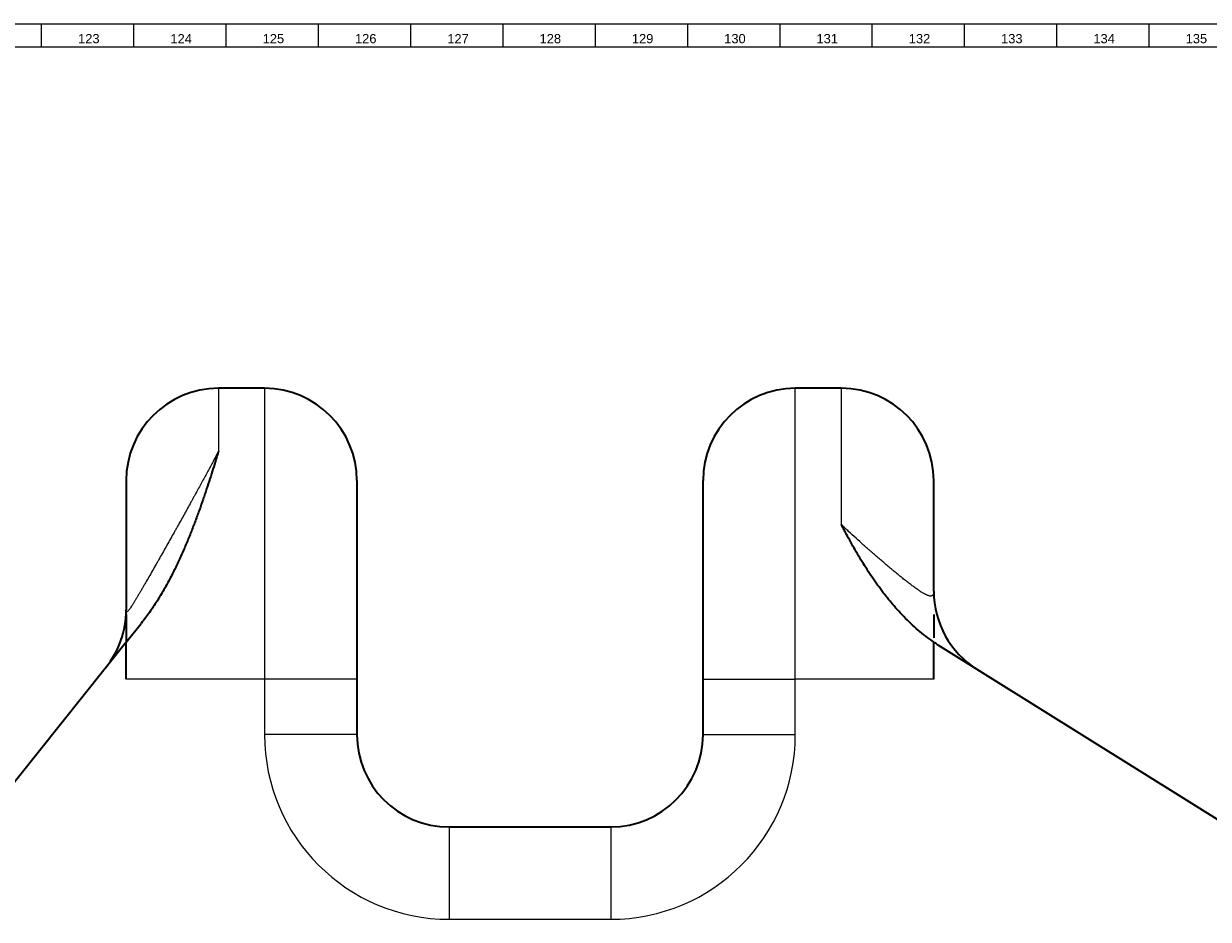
# Model space of a CAD drawing. Header units: millimetres. Extents: x -34 to 6620, y -230 to 4700.
# Tile 109 of 189: x 2446 to 2703, y 4504 to 4698. Entities that reach past the tile are written whole.
import ezdxf

# ---------------------------------------------------------------- set-up
doc = ezdxf.new("R2010")
doc.units = ezdxf.units.MM
doc.layers.add('1', color=7, linetype='Continuous', true_color=0xffffff)
doc.styles.add('Arial Unicode MS', font='Arial Unicode MS')

msp = doc.modelspace()

# ---------------------------------------------------------------- linework, layer by layer
at = {"layer": '1', "color": 3, "linetype": 'Continuous', "lineweight": 18}
msp.add_line((2, 4698), (6618, 4698), dxfattribs=at)
at = {"layer": '1', "color": 3, "linetype": 'Continuous', "lineweight": 13}
for p, q in [((2450, 4698), (2450, 4693)), ((2470, 4698), (2470, 4693)), ((2490, 4698), (2490, 4693)), ((2510, 4698), (2510, 4693)), ((2530, 4698), (2530, 4693)), ((2550, 4698), (2550, 4693)), ((2570, 4698), (2570, 4693)), ((2590, 4698), (2590, 4693)), ((2610, 4698), (2610, 4693)), ((2630, 4698), (2630, 4693)), ((2650, 4698), (2650, 4693)), ((2670, 4698), (2670, 4693)), ((2690, 4698), (2690, 4693))]:
    msp.add_line(p, q, dxfattribs=at)
at = {"layer": '1', "color": 7, "linetype": 'Continuous', "lineweight": 25}
msp.add_line((7, 4693), (6613, 4693), dxfattribs=at)
at = {"layer": '1', "color": 7, "linetype": 'Continuous', "lineweight": 35}
for p, q in [((2498.385, 4619.036), (2488.385, 4619.036)), ((2623.385, 4619.036), (2613.385, 4619.036)), ((2468.385, 4599.036), (2468.385, 4571.052)), ((2518.385, 4599.036), (2518.385, 4556.036)), ((2593.385, 4556.036), (2593.385, 4599.036)), ((2643.385, 4575.121), (2643.385, 4599.036)), ((2468.385, 4570.036), (2468.385, 4564.037)), ((2643.385, 4570.036), (2643.385, 4564.991)), ((2468.385, 4564.036), (2471.661, 4568.132)), ((2468.385, 4564.036), (2434.39, 4521.542)), ((2468.385, 4556.036), (2468.385, 4564.036)), ((2643.385, 4556.036), (2643.385, 4564.056)), ((2718.521, 4517.076), (2644.374, 4563.419)), ((2518.385, 4556.036), (2518.385, 4544.036)), ((2593.385, 4544.036), (2593.385, 4556.036)), ((2538.385, 4524.036), (2573.385, 4524.036))]:
    msp.add_line(p, q, dxfattribs=at)
at = {"layer": '1', "color": 92, "linetype": 'Continuous', "lineweight": 13}
for p, q in [((2488.385, 4619.036), (2488.385, 4605.386)), ((2498.385, 4619.036), (2498.385, 4556.036)), ((2613.385, 4556.036), (2613.385, 4619.036)), ((2623.385, 4589.498), (2623.385, 4619.036)), ((2498.385, 4556.036), (2468.385, 4556.036)), ((2518.385, 4556.036), (2498.385, 4556.036)), ((2498.385, 4556.036), (2498.385, 4544.036)), ((2593.385, 4556.036), (2613.385, 4556.036)), ((2643.385, 4556.036), (2613.385, 4556.036)), ((2613.385, 4544.036), (2613.385, 4556.036)), ((2518.385, 4544.036), (2498.385, 4544.036)), ((2593.385, 4544.036), (2613.385, 4544.036)), ((2538.385, 4524.036), (2538.385, 4504.036)), ((2573.385, 4524.036), (2573.385, 4504.036)), ((2538.385, 4504.036), (2573.385, 4504.036))]:
    msp.add_line(p, q, dxfattribs=at)
at = {"layer": '1', "color": 7, "linetype": 'Continuous', "lineweight": 35}
for centre, start, end in [((2488.385, 4599.036), 90, 180), ((2498.385, 4599.036), 0, 90), ((2613.385, 4599.036), 90, 180), ((2623.385, 4599.036), 0, 90), ((2663.385, 4575.121), 180, 237.99462), ((2448.385, 4571.052), 321.34019, 0), ((2538.385, 4544.036), 180, 270), ((2573.385, 4544.036), 270, 360)]:
    msp.add_arc(centre, 20, start, end, dxfattribs=at)
at = {"layer": '1', "color": 92, "linetype": 'Continuous', "lineweight": 13}
for centre, start, end in [((2538.385, 4544.036), 180, 270), ((2573.385, 4544.036), 270, 0)]:
    msp.add_arc(centre, 40, start, end, dxfattribs=at)
for points, knots in [([(2488.385, 4605.386), (2488.053, 4604.755), (2487.708, 4604.103), (2487.258, 4603.259), (2487.168, 4603.089), (2486.984, 4602.746), (2486.892, 4602.573), (2486.612, 4602.051), (2486.423, 4601.698), (2485.846, 4600.625), (2485.448, 4599.89), (2484.628, 4598.38), (2484.205, 4597.604), (2483.55, 4596.408), (2483.328, 4596.004), (2483.046, 4595.492), (2482.989, 4595.389), (2482.876, 4595.183), (2482.705, 4594.873), (2482.533, 4594.562), (2482.187, 4593.936), (2481.954, 4593.515), (2481.483, 4592.666), (2481.245, 4592.237), (2480.764, 4591.373), (2480.521, 4590.937), (2480.03, 4590.058), (2479.782, 4589.614), (2479.406, 4588.942), (2479.28, 4588.717), (2479.089, 4588.378), (2479.026, 4588.265), (2478.899, 4588.038), (2478.835, 4587.925), (2478.516, 4587.358), (2478.26, 4586.903), (2477.746, 4585.99), (2477.488, 4585.533), (2476.97, 4584.615), (2476.709, 4584.154), (2476.186, 4583.23), (2475.924, 4582.767), (2475.594, 4582.186), (2475.527, 4582.069), (2475.396, 4581.837), (2475.198, 4581.489), (2475.001, 4581.143), (2474.608, 4580.453), (2474.348, 4579.996), (2473.831, 4579.09), (2473.574, 4578.641), (2473.063, 4577.75), (2472.81, 4577.308), (2472.495, 4576.762), (2472.401, 4576.598), (2472.307, 4576.435), (2472.244, 4576.327), (2472.213, 4576.273), (2472.119, 4576.111), (2472.057, 4576.003), (2471.933, 4575.79), (2471.871, 4575.684), (2471.688, 4575.368), (2471.567, 4575.161), (2471.33, 4574.755), (2471.213, 4574.556), (2470.984, 4574.166), (2470.871, 4573.976), (2470.649, 4573.603), (2470.54, 4573.421), (2470.327, 4573.068), (2470.222, 4572.896), (2470.094, 4572.688), (2470.069, 4572.647), (2470.018, 4572.565), (2469.993, 4572.525), (2469.919, 4572.405), (2469.87, 4572.328), (2469.727, 4572.101), (2469.636, 4571.959), (2469.461, 4571.692), (2469.377, 4571.568), (2469.258, 4571.396), (2469.22, 4571.342), (2469.163, 4571.264), (2469.145, 4571.238), (2469.108, 4571.189), (2469.019, 4571.069), (2468.938, 4570.969), (2468.849, 4570.868), (2468.821, 4570.837), (2468.78, 4570.796), (2468.767, 4570.783), (2468.742, 4570.759), (2468.679, 4570.703), (2468.627, 4570.669), (2468.517, 4570.624), (2468.465, 4570.647), (2468.428, 4570.725), (2468.424, 4570.734), (2468.417, 4570.754), (2468.408, 4570.787), (2468.4, 4570.825), (2468.389, 4570.91), (2468.385, 4570.976), (2468.385, 4571.052)], [0, 0, 0, 0, 0.0625, 0.0625, 0.078125, 0.078125, 0.09375, 0.09375, 0.125, 0.125, 0.1875, 0.1875, 0.25, 0.25, 0.28125, 0.28125, 0.2890625, 0.2890625, 0.296875, 0.3125, 0.3125, 0.34375, 0.34375, 0.375, 0.375, 0.40625, 0.40625, 0.4375, 0.4375, 0.453125, 0.453125, 0.4609375, 0.4609375, 0.46875, 0.46875, 0.5, 0.5, 0.53125, 0.53125, 0.5625, 0.5625, 0.59375, 0.59375, 0.6015625, 0.6015625, 0.609375, 0.625, 0.625, 0.65625, 0.65625, 0.6875, 0.6875, 0.71875, 0.71875, 0.7265625, 0.7304687, 0.7304687, 0.734375, 0.734375, 0.7421875, 0.7421875, 0.75, 0.75, 0.765625, 0.765625, 0.78125, 0.78125, 0.796875, 0.796875, 0.8125, 0.8125, 0.828125, 0.828125, 0.8320312, 0.8320312, 0.8359375, 0.8359375, 0.84375, 0.84375, 0.859375, 0.859375, 0.875, 0.875, 0.8828125, 0.8828125, 0.8867187, 0.8867187, 0.890625, 0.90625, 0.90625, 0.9140625, 0.9140625, 0.9179687, 0.9179687, 0.921875, 0.9375, 0.9375, 0.96875, 0.96875, 0.9726562, 0.9726562, 0.9765625, 0.984375, 0.984375, 1, 1, 1, 1]), ([(2643.385, 4575.121), (2643.385, 4575.061), (2643.383, 4574.973), (2643.378, 4574.89), (2643.373, 4574.836), (2643.371, 4574.81), (2643.355, 4574.68), (2643.337, 4574.586), (2643.284, 4574.418), (2643.251, 4574.344), (2643.166, 4574.219), (2643.115, 4574.168), (2643.024, 4574.11), (2642.975, 4574.085), (2642.92, 4574.067), (2642.882, 4574.057), (2642.863, 4574.053), (2642.761, 4574.036), (2642.669, 4574.035), (2642.541, 4574.052), (2642.514, 4574.056), (2642.46, 4574.066), (2642.433, 4574.072), (2642.347, 4574.092), (2642.288, 4574.108), (2642.102, 4574.168), (2641.968, 4574.221), (2641.68, 4574.353), (2641.525, 4574.431), (2641.194, 4574.613), (2641.018, 4574.716), (2640.785, 4574.86), (2640.737, 4574.89), (2640.641, 4574.951), (2640.592, 4574.982), (2640.444, 4575.077), (2640.343, 4575.144), (2640.189, 4575.247), (2640.111, 4575.3), (2640.031, 4575.354), (2639.978, 4575.39), (2639.951, 4575.409), (2639.817, 4575.501), (2639.708, 4575.578), (2639.377, 4575.812), (2639.15, 4575.977), (2638.684, 4576.321), (2638.445, 4576.5), (2637.955, 4576.873), (2637.705, 4577.066), (2637.193, 4577.466), (2636.931, 4577.672), (2636.596, 4577.939), (2636.529, 4577.992), (2636.394, 4578.1), (2636.326, 4578.155), (2636.122, 4578.319), (2635.986, 4578.429), (2635.574, 4578.763), (2635.296, 4578.989), (2634.875, 4579.335), (2634.735, 4579.451), (2634.522, 4579.626), (2634.451, 4579.685), (2634.31, 4579.803), (2634.239, 4579.862), (2633.884, 4580.157), (2633.6, 4580.394), (2633.032, 4580.872), (2632.748, 4581.113), (2632.179, 4581.597), (2631.895, 4581.84), (2631.325, 4582.33), (2631.04, 4582.576), (2630.47, 4583.071), (2630.185, 4583.319), (2629.757, 4583.694), (2629.614, 4583.82), (2629.4, 4584.008), (2629.328, 4584.071), (2629.185, 4584.197), (2628.829, 4584.512), (2628.477, 4584.825), (2627.637, 4585.575), (2627.086, 4586.071), (2626.001, 4587.059), (2625.466, 4587.551), (2624.676, 4588.284), (2624.415, 4588.528), (2624.026, 4588.893), (2623.897, 4589.015), (2623.64, 4589.257), (2623.512, 4589.378), (2623.385, 4589.498)], [0, 0, 0, 0, 0.015625, 0.0234375, 0.0234375, 0.03125, 0.03125, 0.0625, 0.0625, 0.09375, 0.09375, 0.125, 0.125, 0.140625, 0.1484375, 0.1484375, 0.15625, 0.15625, 0.1875, 0.1875, 0.1953125, 0.1953125, 0.203125, 0.203125, 0.21875, 0.21875, 0.25, 0.25, 0.28125, 0.28125, 0.3125, 0.3125, 0.3203125, 0.3203125, 0.328125, 0.328125, 0.34375, 0.34375, 0.3515625, 0.3554687, 0.3554687, 0.359375, 0.359375, 0.375, 0.375, 0.40625, 0.40625, 0.4375, 0.4375, 0.46875, 0.46875, 0.5, 0.5, 0.5078125, 0.5078125, 0.515625, 0.515625, 0.53125, 0.53125, 0.5625, 0.5625, 0.578125, 0.578125, 0.5859375, 0.5859375, 0.59375, 0.59375, 0.625, 0.625, 0.65625, 0.65625, 0.6875, 0.6875, 0.71875, 0.71875, 0.75, 0.75, 0.765625, 0.765625, 0.7734375, 0.7734375, 0.78125, 0.8125, 0.8125, 0.875, 0.875, 0.9375, 0.9375, 0.96875, 0.96875, 0.984375, 0.984375, 1, 1, 1, 1])]:
    msp.add_open_spline(points, degree=3, knots=knots, dxfattribs=at)
at = {"layer": '1', "color": 7, "linetype": 'Continuous', "lineweight": 35}
for points, knots in [([(2488.385, 4605.386), (2488.382, 4605.376), (2488.38, 4605.367), (2488.375, 4605.352), (2488.374, 4605.347), (2488.371, 4605.338), (2488.364, 4605.314), (2488.345, 4605.251), (2488.305, 4605.116), (2488.223, 4604.844), (2488.058, 4604.296), (2487.912, 4603.817), (2487.617, 4602.848), (2487.412, 4602.187), (2486.989, 4600.834), (2486.77, 4600.143), (2486.315, 4598.73), (2486.08, 4598.009), (2485.713, 4596.906), (2485.589, 4596.535), (2485.399, 4595.972), (2485.335, 4595.784), (2485.206, 4595.406), (2485.141, 4595.216), (2484.813, 4594.265), (2484.543, 4593.495), (2483.984, 4591.938), (2483.695, 4591.151), (2483.098, 4589.561), (2482.789, 4588.758), (2482.148, 4587.138), (2481.816, 4586.321), (2481.125, 4584.674), (2480.766, 4583.844), (2480.018, 4582.173), (2479.629, 4581.332), (2479.12, 4580.275), (2479.017, 4580.064), (2478.808, 4579.64), (2478.703, 4579.428), (2478.384, 4578.792), (2478.168, 4578.368), (2477.505, 4577.102), (2477.047, 4576.261), (2476.091, 4574.592), (2475.594, 4573.763), (2474.555, 4572.121), (2474.013, 4571.308), (2472.878, 4569.703), (2472.285, 4568.911), (2471.661, 4568.132)], [0, 0, 0, 0, 0.0009766, 0.0009766, 0.0014648, 0.0014648, 0.0019531, 0.0039063, 0.0078125, 0.015625, 0.03125, 0.0625, 0.0625, 0.125, 0.125, 0.1875, 0.1875, 0.25, 0.25, 0.28125, 0.28125, 0.296875, 0.296875, 0.3125, 0.3125, 0.375, 0.375, 0.4375, 0.4375, 0.5, 0.5, 0.5625, 0.5625, 0.625, 0.625, 0.6875, 0.6875, 0.703125, 0.703125, 0.71875, 0.71875, 0.75, 0.75, 0.8125, 0.8125, 0.875, 0.875, 0.9375, 0.9375, 1, 1, 1, 1]), ([(2643.385, 4564.078), (2642.792, 4564.486), (2642.215, 4564.909), (2641.086, 4565.78), (2640.536, 4566.229), (2639.46, 4567.15), (2638.935, 4567.623), (2637.908, 4568.589), (2637.406, 4569.083), (2635.933, 4570.594), (2634.995, 4571.641), (2633.981, 4572.853), (2633.869, 4572.989), (2633.647, 4573.26), (2633.536, 4573.396), (2633.205, 4573.806), (2632.988, 4574.08), (2632.346, 4574.904), (2631.929, 4575.457), (2631.117, 4576.567), (2630.721, 4577.125), (2629.949, 4578.243), (2629.573, 4578.805), (2628.47, 4580.492), (2627.77, 4581.621), (2626.428, 4583.88), (2625.787, 4585.009), (2624.86, 4586.698), (2624.558, 4587.26), (2624.112, 4588.101), (2623.891, 4588.521), (2623.637, 4589.01), (2623.511, 4589.255), (2623.448, 4589.377), (2623.421, 4589.429), (2623.408, 4589.455), (2623.403, 4589.464), (2623.394, 4589.481), (2623.39, 4589.49), (2623.385, 4589.498)], [0, 0, 0, 0, 0.0625, 0.0625, 0.125, 0.125, 0.1875, 0.1875, 0.25, 0.25, 0.375, 0.375, 0.390625, 0.390625, 0.40625, 0.40625, 0.4375, 0.4375, 0.5, 0.5, 0.5625, 0.5625, 0.625, 0.625, 0.75, 0.75, 0.875, 0.875, 0.9375, 0.9375, 0.96875, 0.984375, 0.9921875, 0.9960937, 0.9980469, 0.9980469, 0.9990234, 0.9990234, 1, 1, 1, 1])]:
    msp.add_open_spline(points, degree=3, knots=knots, dxfattribs=at)
for points in [[(2643.385, 4564.056), (2643.385, 4564.062), (2643.385, 4564.069), (2643.385, 4564.078)], [(2644.374, 4563.419), (2644.041, 4563.626), (2643.712, 4563.839), (2643.385, 4564.056)]]:
    msp.add_open_spline(points, degree=3, dxfattribs=at)

# ---------------------------------------------------------------- texts
at = {"layer": '1', "color": 3, "linetype": 'Continuous', "lineweight": 13, "char_height": 2, "attachment_point": 7, "line_spacing_factor": 1.069626, "style": 'Arial Unicode MS'}
for s, insert in [('\\W1.0000;123', (2457.969, 4693.738)), ('\\W1.0000;124', (2477.969, 4693.738)), ('\\W1.0000;125', (2497.969, 4693.738)), ('\\W1.0000;126', (2517.969, 4693.738)), ('\\W1.0000;127', (2537.969, 4693.738)), ('\\W1.0000;128', (2557.969, 4693.738)), ('\\W1.0000;129', (2577.969, 4693.738)), ('\\W1.0000;130', (2597.969, 4693.738)), ('\\W1.0000;131', (2617.969, 4693.738)), ('\\W1.0000;132', (2637.969, 4693.738)), ('\\W1.0000;133', (2657.969, 4693.738)), ('\\W1.0000;134', (2677.969, 4693.738)), ('\\W1.0000;135', (2697.969, 4693.738))]:
    msp.add_mtext(s, dxfattribs=dict(at, insert=insert))

doc.saveas('drawing.dxf')
